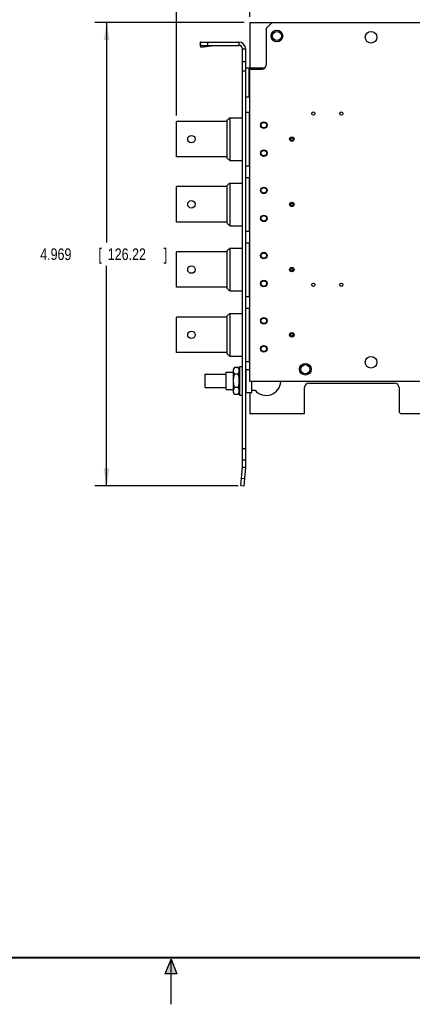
# Model space of a CAD drawing. Header units: inches. Extents: x 0 to 22, y 0 to 17.
# Tile 2 of 10: x 9.4 to 13.6, y 0 to 10.6. Entities that reach past the tile are written whole.
import ezdxf

# ---------------------------------------------------------------- set-up
doc = ezdxf.new("R2010")
doc.units = ezdxf.units.IN
doc.header["$LTSCALE"] = 1.21
doc.header["$MEASUREMENT"] = 0
doc.layers.get('0').update_dxf_attribs({"linetype": 'CONTINUOUS'})
doc.layers.add('DIMENSIONS', color=7, linetype='CONTINUOUS')
doc.styles.get("Standard").update_dxf_attribs({"font": 'txt', "width": 0.8})
doc.dimstyles.new('DIMSTYLE_1', dxfattribs={"dimtxt": 0.125, "dimasz": 0.1875, "dimexe": 0.18, "dimexo": 0.0625, "dimgap": 0.09, "dimtad": 0, "dimtih": 1, "dimtoh": 1, "dimdec": 3, "dimzin": 4, "dimdsep": 46, "dimtxsty": 'STANDARD', "dimblk": '_FILLED', "dimblk1": '_FILLED', "dimblk2": '_FILLED', "dimcen": 0.09, "dimadec": 0, "dimazin": 0, "dimtp": 0.01, "dimtm": 0.01, "dimtfac": 1, "dimtdec": 3, "dimtofl": 0, "dimtmove": 0, "dimatfit": 3, "dimldrblk": '_FILLED', "dimfxl": 1, "dimtolj": 1, "dimtzin": 4, "dimarcsym": 0})

# ---------------------------------------------------------------- blocks, each defined once
blk = doc.blocks.new('_FILLED')
at = {"color": 0, "linetype": 'BYBLOCK'}
blk.add_solid([(0, 0), (-1, 0.167), (-1, -0.167)], dxfattribs=at)
blk = doc.blocks.new('*D9')
at = {"layer": 'DIMENSIONS', "color": 2, "linetype": 'CONTINUOUS'}
for p, q in [((11.846, 10.595), (11.846, 11.407)), ((16.871, 10.051), (16.871, 11.407)), ((11.846, 11.282), (13.583, 11.282)), ((16.871, 11.282), (15.133, 11.282))]:
    blk.add_line(p, q, dxfattribs=at)
at = {"layer": 'DIMENSIONS', "color": 2, "linetype": 'CONTINUOUS', "xscale": 0.1875, "yscale": 0.1875, "zscale": 0.1875, "rotation": 180}
blk.add_blockref('_FILLED', (11.846, 11.282), dxfattribs=at)
at = {"layer": 'DIMENSIONS', "color": 2, "linetype": 'CONTINUOUS', "xscale": 0.1875, "yscale": 0.1875, "zscale": 0.1875}
blk.add_blockref('_FILLED', (16.871, 11.282), dxfattribs=at)
at = {"layer": 'DIMENSIONS', "color": 2, "linetype": 'CONTINUOUS', "width": 0.8}
for s, p in [('5.025', (13.646, 11.22)), ('[', (14.271, 11.22)), ('127.64', (14.371, 11.22)), (']', (14.971, 11.22))]:
    blk.add_text(s, height=0.125, dxfattribs=at).set_placement(p)
blk = doc.blocks.new('*D10')
at = {"layer": 'DIMENSIONS', "color": 2, "linetype": 'CONTINUOUS'}
for p, q in [((11.058, 9.535), (11.058, 11.407)), ((11.846, 10.595), (11.846, 11.407)), ((11.058, 11.282), (10.702, 11.282)), ((11.846, 11.282), (12.206, 11.282))]:
    blk.add_line(p, q, dxfattribs=at)
at = {"layer": 'DIMENSIONS', "color": 2, "linetype": 'CONTINUOUS', "xscale": 0.1875, "yscale": 0.1875, "zscale": 0.1875}
blk.add_blockref('_FILLED', (11.058, 11.282), dxfattribs=at)
at = {"layer": 'DIMENSIONS', "color": 2, "linetype": 'CONTINUOUS', "xscale": 0.1875, "yscale": 0.1875, "zscale": 0.1875, "rotation": 180}
blk.add_blockref('_FILLED', (11.846, 11.282), dxfattribs=at)
at = {"layer": 'DIMENSIONS', "color": 2, "linetype": 'CONTINUOUS', "width": 0.8}
for s, p in [('.787', (9.714, 11.22)), ('[', (10.239, 11.22)), ('20', (10.339, 11.22)), (']', (10.539, 11.22))]:
    blk.add_text(s, height=0.125, dxfattribs=at).set_placement(p)
blk = doc.blocks.new('*D12')
at = {"layer": 'DIMENSIONS', "color": 2, "linetype": 'CONTINUOUS'}
for p, q in [((11.783, 10.532), (10.183, 10.532)), ((10.308, 10.532), (10.308, 8.173)), ((10.308, 5.563), (10.308, 7.923)), ((11.721, 5.563), (10.183, 5.563))]:
    blk.add_line(p, q, dxfattribs=at)
at = {"layer": 'DIMENSIONS', "color": 2, "linetype": 'CONTINUOUS', "xscale": 0.1875, "yscale": 0.1875, "zscale": 0.1875}
for p, rotation in [((10.308, 10.532), 90), ((10.308, 5.563), 270)]:
    blk.add_blockref('_FILLED', p, dxfattribs=dict(at, rotation=rotation))
at = {"layer": 'DIMENSIONS', "color": 2, "linetype": 'CONTINUOUS', "width": 0.8}
for s, p in [('4.969', (9.596, 7.985)), ('[', (10.221, 7.985)), ('126.22', (10.321, 7.985)), (']', (10.921, 7.985))]:
    blk.add_text(s, height=0.125, dxfattribs=at).set_placement(p)

msp = doc.modelspace()

# ---------------------------------------------------------------- hatches: boundary and pattern name
at = {"linetype": 'CONTINUOUS'}
msp.add_hatch(color=2, dxfattribs=at).paths.add_polyline_path([(10.9375, 0.3287), (11, 0.485), (11.0625, 0.3287)])

# ---------------------------------------------------------------- linework, layer by layer
at = {"color": 7, "linetype": 'CONTINUOUS'}
for p, q in [((11.8458, 10.5324), (11.8458, 10.0464)), ((11.8458, 10.5324), (16.5508, 10.5324)), ((12.0858, 10.5324), (12.0208, 10.4674)), ((12.0208, 10.4674), (12.0208, 10.0794)), ((11.3128, 10.321), (11.314, 10.3028)), ((11.3128, 10.321), (11.3158, 10.2985)), ((11.3158, 10.2892), (11.314, 10.3028)), ((11.3158, 10.2884), (11.3158, 10.3234)), ((11.3158, 10.3234), (11.7258, 10.3234)), ((11.3158, 10.2884), (11.7258, 10.2884)), ((11.3186, 10.269), (11.316, 10.2884)), ((11.3174, 10.2872), (11.3186, 10.269)), ((11.3174, 10.2872), (11.4582, 10.2872)), ((11.3186, 10.269), (11.4582, 10.2872)), ((11.3958, 10.2884), (11.3958, 10.3234)), ((11.7258, 10.3234), (11.7258, 10.2884)), ((11.7658, 5.7644), (11.7658, 10.2484)), ((11.8008, 10.2484), (11.7658, 10.2484)), ((11.8008, 5.7644), (11.8008, 10.2484)), ((11.8008, 10.1114), (11.7658, 10.1114)), ((11.8008, 10.0464), (12.0073, 10.0464)), ((11.8358, 10.0464), (11.8358, 9.7344)), ((11.8008, 10.0114), (11.7658, 10.0114)), ((11.8458, 6.6824), (11.8458, 10.0324)), ((11.8458, 10.0324), (11.9738, 10.0324)), ((11.8008, 9.7344), (11.8458, 9.7344)), ((11.6308, 9.5114), (11.6308, 9.0534)), ((11.6308, 9.5114), (11.7658, 9.5114)), ((11.8008, 9.5699), (11.8408, 9.5699)), ((11.8408, 8.9949), (11.8408, 9.5699)), ((11.0584, 9.0924), (11.0584, 9.4723)), ((11.6008, 9.4723), (11.0584, 9.4723)), ((11.6008, 9.0795), (11.6008, 9.4853)), ((11.8458, 9.4723), (11.8408, 9.4723)), ((12.2958, 9.2962), (12.2768, 9.2962)), ((12.2958, 9.2686), (12.2768, 9.2686)), ((11.6008, 9.0924), (11.0584, 9.0924)), ((11.8458, 9.0924), (11.8408, 9.0924)), ((11.6308, 9.0534), (11.7658, 9.0534)), ((11.8008, 8.9949), (11.8408, 8.9949)), ((11.0584, 8.3924), (11.0584, 8.7723)), ((11.6008, 8.7723), (11.0584, 8.7723)), ((11.6008, 8.3795), (11.6008, 8.7853)), ((11.6308, 8.8114), (11.6308, 8.3534)), ((11.6308, 8.8114), (11.7658, 8.8114)), ((11.8008, 8.8699), (11.8408, 8.8699)), ((11.8408, 8.2949), (11.8408, 8.8699)), ((11.8458, 8.7723), (11.8408, 8.7723)), ((12.2958, 8.5962), (12.2768, 8.5962)), ((12.2958, 8.5686), (12.2768, 8.5686)), ((11.6008, 8.3924), (11.0584, 8.3924)), ((11.6308, 8.3534), (11.7658, 8.3534)), ((11.8458, 8.3924), (11.8408, 8.3924)), ((11.8008, 8.2949), (11.8408, 8.2949)), ((11.8008, 8.1699), (11.8408, 8.1699)), ((11.8408, 7.5949), (11.8408, 8.1699)), ((11.0584, 7.6924), (11.0584, 8.0723)), ((11.6008, 8.0723), (11.0584, 8.0723)), ((11.6008, 7.6795), (11.6008, 8.0853)), ((11.6308, 8.1114), (11.6308, 7.6534)), ((11.6308, 8.1114), (11.7658, 8.1114)), ((11.8458, 8.0723), (11.8408, 8.0723)), ((12.2958, 7.8962), (12.2768, 7.8962)), ((12.2958, 7.8686), (12.2768, 7.8686)), ((11.6008, 7.6924), (11.0584, 7.6924)), ((11.6308, 7.6534), (11.7658, 7.6534)), ((11.8458, 7.6924), (11.8408, 7.6924)), ((11.8008, 7.5949), (11.8408, 7.5949)), ((11.6308, 7.4114), (11.6308, 6.9534)), ((11.6308, 7.4114), (11.7658, 7.4114)), ((11.8008, 7.4699), (11.8408, 7.4699)), ((11.8408, 6.8949), (11.8408, 7.4699)), ((11.0584, 6.9924), (11.0584, 7.3723)), ((11.6008, 7.3723), (11.0584, 7.3723)), ((11.6008, 6.9795), (11.6008, 7.3853)), ((11.8458, 7.3723), (11.8408, 7.3723)), ((12.2958, 7.1962), (12.2768, 7.1962)), ((12.2958, 7.1686), (12.2768, 7.1686)), ((11.6008, 6.9924), (11.0584, 6.9924)), ((11.8458, 6.9924), (11.8408, 6.9924)), ((11.6308, 6.9534), (11.7658, 6.9534)), ((11.8008, 6.8949), (11.8408, 6.8949)), ((11.5908, 6.5954), (11.5908, 6.7814)), ((11.5908, 6.7814), (11.6698, 6.7814)), ((11.6816, 6.8327), (11.6698, 6.8124)), ((11.6698, 6.5644), (11.6698, 6.8124)), ((11.7211, 6.8327), (11.6816, 6.8327)), ((11.7328, 6.8124), (11.7211, 6.8327)), ((11.7328, 6.8414), (11.7328, 6.5354)), ((11.7328, 6.8414), (11.7658, 6.8414)), ((11.8008, 6.7814), (11.8058, 6.7814)), ((11.8058, 6.5644), (11.8058, 6.8124)), ((11.8058, 6.8124), (11.8458, 6.8124)), ((11.3658, 6.6169), (11.3658, 6.7599)), ((11.3658, 6.7599), (11.5908, 6.7599)), ((11.7211, 6.7606), (11.6816, 6.7606)), ((16.8708, 6.6824), (11.8458, 6.6824)), ((11.8653, 6.5644), (11.8653, 6.6824)), ((12.4788, 6.6634), (13.3988, 6.6634)), ((11.3658, 6.6169), (11.5908, 6.6169)), ((11.5908, 6.5954), (11.6698, 6.5954)), ((11.6816, 6.544), (11.6698, 6.5644)), ((11.7211, 6.6162), (11.6816, 6.6162)), ((11.7328, 6.5644), (11.7211, 6.544)), ((11.8008, 6.5954), (11.8058, 6.5954)), ((11.8058, 6.5644), (11.8653, 6.5644)), ((11.8458, 6.5644), (11.8458, 6.3384)), ((11.8653, 6.5893), (11.9007, 6.5893)), ((12.4318, 6.3384), (12.4318, 6.6164)), ((13.4458, 6.6164), (13.4458, 6.3534)), ((11.7211, 6.544), (11.6816, 6.544)), ((11.7328, 6.5354), (11.7658, 6.5354)), ((11.8458, 6.3384), (12.4318, 6.3384)), ((13.4608, 6.3384), (13.4458, 6.3534)), ((13.4608, 6.3384), (14.0023, 6.3384)), ((11.8008, 5.9595), (11.7658, 5.9595)), ((11.8008, 5.8384), (11.7658, 5.8384)), ((11.7486, 5.5661), (11.7657, 5.7613)), ((11.7657, 5.7613), (11.8006, 5.7583)), ((11.7658, 5.7644), (11.8008, 5.7644)), ((11.7835, 5.5631), (11.8006, 5.7583)), ((11.7556, 5.6458), (11.7905, 5.6428)), ((11.7486, 5.5661), (11.7835, 5.5631))]:
    msp.add_line(p, q, dxfattribs=at)
at = {"color": 2, "linetype": 'CONTINUOUS'}
for p, q in [((10.9375, 0.3287), (11, 0.485)), ((11, 0.485), (11.0625, 0.3287)), ((11, 0), (11, 0.485)), ((11.0625, 0.3287), (10.9375, 0.3287))]:
    msp.add_line(p, q, dxfattribs=at)
at = {"color": 7, "linetype": 'CONTINUOUS', "const_width": 0.02}
msp.add_lwpolyline([(0.5, 0.5), (21.5, 0.5)], dxfattribs=at)
at = {"color": 7, "linetype": 'CONTINUOUS'}
for centre, radius in [((12.1358, 10.3884), 0.0625), ((12.1358, 10.3884), 0.0492), ((13.1458, 10.3754), 0.0625), ((12.5268, 9.5564), 0.0175), ((12.8268, 9.5564), 0.0175), ((11.9958, 9.4324), 0.035), ((11.9958, 9.4324), 0.0295), ((11.2184, 9.2824), 0.04), ((12.2958, 9.2824), 0.0235), ((12.2958, 9.2824), 0.0138), ((11.9958, 9.1324), 0.035), ((11.9958, 9.1324), 0.0295), ((11.9958, 8.7324), 0.035), ((11.9958, 8.7324), 0.0295), ((11.2184, 8.5824), 0.04), ((12.2958, 8.5824), 0.0235), ((12.2958, 8.5824), 0.0138), ((11.9958, 8.4324), 0.035), ((11.9958, 8.4324), 0.0295), ((11.9958, 8.0324), 0.035), ((11.9958, 8.0324), 0.0295), ((11.2184, 7.8824), 0.04), ((12.2958, 7.8824), 0.0235), ((12.2958, 7.8824), 0.0138), ((11.9958, 7.7324), 0.035), ((11.9958, 7.7324), 0.0295), ((12.5268, 7.7204), 0.0175), ((12.8268, 7.7204), 0.0175), ((11.9958, 7.3324), 0.035), ((11.9958, 7.3324), 0.0295), ((11.2184, 7.1824), 0.04), ((12.2958, 7.1824), 0.0235), ((12.2958, 7.1824), 0.0138), ((11.9958, 7.0324), 0.035), ((11.9958, 7.0324), 0.0295), ((12.4408, 6.8134), 0.0625), ((13.1458, 6.8884), 0.0625), ((12.4408, 6.8134), 0.0492)]:
    msp.add_circle(centre, radius, dxfattribs=at)
for centre, radius, start, end in [((11.7258, 10.2484), 0.075, 0, 90), ((11.7258, 10.2484), 0.04, 0, 90), ((11.9738, 10.0794), 0.047, 270, 360), ((12.0216, 6.6884), 0.1562, 219.33702, 357.799), ((12.4788, 6.6164), 0.047, 90, 180), ((13.3988, 6.6164), 0.047, 0, 90), ((11.7308, 5.7644), 0.035, 355, 360), ((11.7308, 5.7644), 0.07, 355, 360)]:
    msp.add_arc(centre, radius, start, end, dxfattribs=at)
for points, knots in [([(11.3158, 10.3234), (11.3156, 10.3234), (11.315, 10.3233), (11.3142, 10.3228), (11.3135, 10.322), (11.313, 10.3214), (11.3128, 10.321)], [0, 0, 0, 0, 0.197999, 0.4202786, 0.6842348, 1, 1, 1, 1]), ([(11.3158, 10.2884), (11.316, 10.2884), (11.3164, 10.2883), (11.3169, 10.2878), (11.3172, 10.2874), (11.3174, 10.2872)], [0, 0, 0, 0, 0.2545196, 0.5760633, 1, 1, 1, 1]), ([(11.4582, 10.2872), (11.462, 10.2876), (11.4695, 10.2882), (11.4771, 10.2884), (11.4808, 10.2884)], [0, 0, 0, 0, 0.4998282, 1, 1, 1, 1]), ([(11.6308, 9.5114), (11.6274, 9.5084), (11.6205, 9.5025), (11.6105, 9.4937), (11.604, 9.4881), (11.6008, 9.4853)], [0, 0, 0, 0, 0.3480185, 0.6812321, 1, 1, 1, 1]), ([(11.6008, 9.0795), (11.604, 9.0767), (11.6105, 9.071), (11.6205, 9.0623), (11.6274, 9.0564), (11.6308, 9.0534)], [0, 0, 0, 0, 0.3183809, 0.6515825, 1, 1, 1, 1]), ([(11.6308, 8.8114), (11.6274, 8.8084), (11.6205, 8.8025), (11.6105, 8.7937), (11.604, 8.7881), (11.6008, 8.7853)], [0, 0, 0, 0, 0.3480185, 0.6812321, 1, 1, 1, 1]), ([(11.6008, 8.3795), (11.604, 8.3767), (11.6105, 8.371), (11.6205, 8.3623), (11.6274, 8.3564), (11.6308, 8.3534)], [0, 0, 0, 0, 0.3183809, 0.6515825, 1, 1, 1, 1]), ([(11.6308, 8.1114), (11.6274, 8.1084), (11.6205, 8.1025), (11.6105, 8.0937), (11.604, 8.0881), (11.6008, 8.0853)], [0, 0, 0, 0, 0.3480185, 0.6812321, 1, 1, 1, 1]), ([(11.6008, 7.6795), (11.604, 7.6767), (11.6105, 7.671), (11.6205, 7.6623), (11.6274, 7.6564), (11.6308, 7.6534)], [0, 0, 0, 0, 0.3183809, 0.6515825, 1, 1, 1, 1]), ([(11.6308, 7.4114), (11.6274, 7.4084), (11.6205, 7.4025), (11.6105, 7.3937), (11.604, 7.3881), (11.6008, 7.3853)], [0, 0, 0, 0, 0.3480185, 0.6812321, 1, 1, 1, 1]), ([(11.6008, 6.9795), (11.604, 6.9767), (11.6105, 6.971), (11.6205, 6.9623), (11.6274, 6.9564), (11.6308, 6.9534)], [0, 0, 0, 0, 0.3183809, 0.6515825, 1, 1, 1, 1]), ([(11.6816, 6.7606), (11.6809, 6.7618), (11.6795, 6.7643), (11.6776, 6.768), (11.6759, 6.7717), (11.6745, 6.7753), (11.6732, 6.7789), (11.6722, 6.7824), (11.6714, 6.786), (11.6708, 6.7895), (11.6705, 6.7931), (11.6704, 6.7966), (11.6705, 6.8002), (11.6708, 6.8037), (11.6714, 6.8073), (11.6722, 6.8108), (11.6732, 6.8144), (11.6745, 6.818), (11.6759, 6.8216), (11.6776, 6.8252), (11.6795, 6.829), (11.6809, 6.8315), (11.6816, 6.8327)], [0, 0, 0, 0, 0.0570093, 0.1115642, 0.1640494, 0.2148329, 0.2642725, 0.31263, 0.3601692, 0.4071006, 0.453648, 0.5, 0.546352, 0.5928994, 0.6398308, 0.68737, 0.7357275, 0.7851671, 0.8359506, 0.8884358, 0.9429907, 1, 1, 1, 1]), ([(11.7211, 6.7606), (11.7218, 6.7618), (11.7232, 6.7643), (11.7251, 6.768), (11.7268, 6.7717), (11.7282, 6.7753), (11.7294, 6.7789), (11.7305, 6.7824), (11.7313, 6.786), (11.7318, 6.7895), (11.7322, 6.7931), (11.7323, 6.7966), (11.7322, 6.8002), (11.7318, 6.8037), (11.7313, 6.8073), (11.7305, 6.8108), (11.7294, 6.8144), (11.7282, 6.818), (11.7268, 6.8216), (11.7251, 6.8252), (11.7232, 6.829), (11.7218, 6.8315), (11.7211, 6.8327)], [0, 0, 0, 0, 0.0570093, 0.1115642, 0.1640494, 0.2148329, 0.2642725, 0.31263, 0.3601692, 0.4071006, 0.453648, 0.5, 0.546352, 0.5928994, 0.6398308, 0.68737, 0.7357275, 0.7851671, 0.8359506, 0.8884358, 0.9429907, 1, 1, 1, 1]), ([(11.6816, 6.6162), (11.6809, 6.6187), (11.6795, 6.6238), (11.6776, 6.6312), (11.6759, 6.6385), (11.6745, 6.6458), (11.6732, 6.6529), (11.6722, 6.66), (11.6714, 6.6671), (11.6708, 6.6742), (11.6705, 6.6813), (11.6704, 6.6884), (11.6705, 6.6955), (11.6708, 6.7026), (11.6714, 6.7096), (11.6722, 6.7167), (11.6732, 6.7239), (11.6745, 6.731), (11.6759, 6.7382), (11.6776, 6.7456), (11.6795, 6.753), (11.6809, 6.758), (11.6816, 6.7606)], [0, 0, 0, 0, 0.0539774, 0.1063664, 0.1574865, 0.2076418, 0.2571239, 0.3061202, 0.3548071, 0.4032897, 0.4516702, 0.5, 0.5483298, 0.5967103, 0.6451929, 0.6938798, 0.7428761, 0.7923582, 0.8425135, 0.8936336, 0.9460226, 1, 1, 1, 1]), ([(11.7211, 6.6162), (11.7218, 6.6187), (11.7232, 6.6238), (11.7251, 6.6312), (11.7268, 6.6385), (11.7282, 6.6458), (11.7294, 6.6529), (11.7305, 6.66), (11.7313, 6.6671), (11.7318, 6.6742), (11.7322, 6.6813), (11.7323, 6.6884), (11.7322, 6.6955), (11.7318, 6.7026), (11.7313, 6.7096), (11.7305, 6.7167), (11.7294, 6.7239), (11.7282, 6.731), (11.7268, 6.7382), (11.7251, 6.7456), (11.7232, 6.753), (11.7218, 6.758), (11.7211, 6.7606)], [0, 0, 0, 0, 0.0539774, 0.1063664, 0.1574865, 0.2076418, 0.2571239, 0.3061202, 0.3548071, 0.4032897, 0.4516702, 0.5, 0.5483298, 0.5967103, 0.6451929, 0.6938798, 0.7428761, 0.7923582, 0.8425135, 0.8936336, 0.9460226, 1, 1, 1, 1]), ([(11.6816, 6.544), (11.6809, 6.5453), (11.6795, 6.5478), (11.6776, 6.5515), (11.6759, 6.5552), (11.6745, 6.5588), (11.6732, 6.5624), (11.6722, 6.5659), (11.6714, 6.5695), (11.6708, 6.573), (11.6705, 6.5766), (11.6704, 6.5801), (11.6705, 6.5837), (11.6708, 6.5872), (11.6714, 6.5908), (11.6722, 6.5943), (11.6732, 6.5979), (11.6745, 6.6015), (11.6759, 6.6051), (11.6776, 6.6087), (11.6795, 6.6125), (11.6809, 6.615), (11.6816, 6.6162)], [0, 0, 0, 0, 0.0570093, 0.1115642, 0.1640494, 0.2148329, 0.2642725, 0.31263, 0.3601692, 0.4071006, 0.453648, 0.5, 0.546352, 0.5928994, 0.6398308, 0.68737, 0.7357275, 0.7851671, 0.8359506, 0.8884358, 0.9429907, 1, 1, 1, 1]), ([(11.7211, 6.544), (11.7218, 6.5453), (11.7232, 6.5478), (11.7251, 6.5515), (11.7268, 6.5552), (11.7282, 6.5588), (11.7294, 6.5624), (11.7305, 6.5659), (11.7313, 6.5695), (11.7318, 6.573), (11.7322, 6.5766), (11.7323, 6.5801), (11.7322, 6.5837), (11.7318, 6.5872), (11.7313, 6.5908), (11.7305, 6.5943), (11.7294, 6.5979), (11.7282, 6.6015), (11.7268, 6.6051), (11.7251, 6.6087), (11.7232, 6.6125), (11.7218, 6.615), (11.7211, 6.6162)], [0, 0, 0, 0, 0.0570093, 0.1115642, 0.1640494, 0.2148329, 0.2642725, 0.31263, 0.3601692, 0.4071006, 0.453648, 0.5, 0.546352, 0.5928994, 0.6398308, 0.68737, 0.7357275, 0.7851671, 0.8359506, 0.8884358, 0.9429907, 1, 1, 1, 1])]:
    msp.add_open_spline(points, degree=3, knots=knots, dxfattribs=at)

# ---------------------------------------------------------------- dimensions: what is measured, and where the dimension line sits
at = {"layer": 'DIMENSIONS', "color": 2, "linetype": 'CONTINUOUS'}
for base, p1, p2, angle, picture, middle in [((11.0584, 11.2824), (11.8458, 10.5949), (11.0584, 9.5348), 180, '*D10', (10.177, 11.2824)), ((11.8458, 11.2824), (16.8708, 10.0509), (11.8458, 10.5949), 180, '*D9', (14.3583, 11.2824)), ((10.3084, 10.5324), (11.721, 5.5631), (11.7833, 10.5324), 90, '*D12', (10.3084, 8.0477))]:
    dim = msp.add_linear_dim(base=base, p1=p1, p2=p2, angle=angle, dimstyle='DIMSTYLE_1', dxfattribs=at)
    dim.commit()
    dim.dimension.update_dxf_attribs({"geometry": picture, "text_midpoint": middle, "dimtype": 160})

doc.saveas('drawing.dxf')
